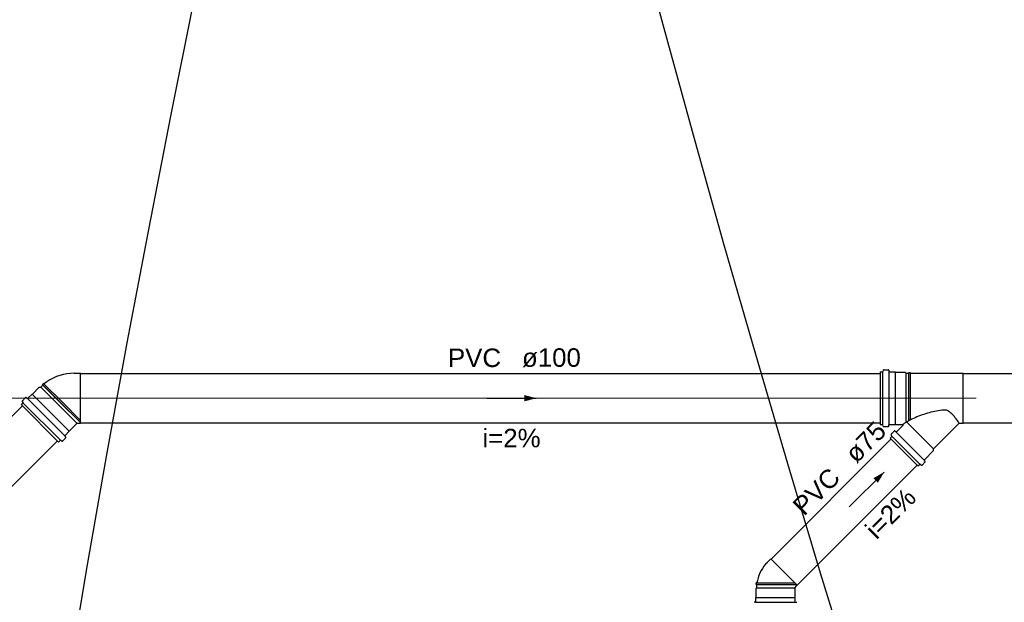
# Model space of a CAD drawing. Header units: millimetres. Extents: x -27714 to -5776, y 5810 to 9208.
# Tile 37 of 256: x -25612.59 to -25604.6, y 7035.29 to 7040.01. Entities that reach past the tile are written whole.
import ezdxf

# ---------------------------------------------------------------- set-up
doc = ezdxf.new("R2010")
doc.units = ezdxf.units.MM
for name, color, linetype in [('Simbolos', 5, 'Continuous'), ('Simbolos_int', 2, 'Continuous'), ('TEXTO', 7, 'Continuous'), ('TEXTO @ 100', 7, 'Continuous'), ('TEXTO @ 200', 7, 'Continuous'), ('TEXTO @ 25', 7, 'Continuous'), ('TQ-Sentido conduto', 9, 'Continuous')]:
    doc.layers.add(name, color=color, linetype=linetype)
doc.layers.add('TQ-Condutos', color=3, linetype='Continuous', lineweight=30)
doc.layers.add('TQ-Textos conduto', color=7, linetype='Continuous', lineweight=25)
doc.styles.add('Arial', font='arial.ttf')

# ---------------------------------------------------------------- blocks, each defined once
blk = doc.blocks.new('SIMBOLO NOMENCLATURA')
at = {"linetype": 'Continuous'}
blk.add_circle((-30, 0), 30, dxfattribs=at)
blk = doc.blocks.new('*U147')
at = {"layer": 'TEXTO @ 100', "linetype": 'Continuous', "xscale": 20, "yscale": 20, "zscale": 20}
blk.add_blockref('SIMBOLO NOMENCLATURA', (-25314.2283, 7009.9176), dxfattribs=at)
at = {"layer": 'TEXTO @ 200', "linetype": 'Continuous', "xscale": 40, "yscale": 40, "zscale": 40}
blk.add_blockref('SIMBOLO NOMENCLATURA', (-25314.2283, 7009.9176), dxfattribs=at)
at = {"layer": 'TEXTO @ 25', "linetype": 'Continuous', "xscale": 5, "yscale": 5, "zscale": 5}
blk.add_blockref('SIMBOLO NOMENCLATURA', (-25314.2283, 7009.9176), dxfattribs=at)
blk = doc.blocks.new('*U151')
at = {"layer": 'TEXTO @ 100', "linetype": 'Continuous', "xscale": 20, "yscale": 20, "zscale": 20}
blk.add_blockref('SIMBOLO NOMENCLATURA', (-25312.5642, 7079.2502), dxfattribs=at)
at = {"layer": 'TEXTO @ 200', "linetype": 'Continuous', "xscale": 40, "yscale": 40, "zscale": 40}
blk.add_blockref('SIMBOLO NOMENCLATURA', (-25312.5642, 7079.2502), dxfattribs=at)
at = {"layer": 'TEXTO @ 25', "linetype": 'Continuous', "xscale": 5, "yscale": 5, "zscale": 5}
blk.add_blockref('SIMBOLO NOMENCLATURA', (-25312.5642, 7079.2502), dxfattribs=at)
blk = doc.blocks.new('*U155')
at = {"layer": 'TEXTO @ 200', "linetype": 'Continuous', "xscale": 40, "yscale": 40, "zscale": 40}
blk.add_blockref('SIMBOLO NOMENCLATURA', (-23654.5269, 7584.9791), dxfattribs=at)
blk = doc.blocks.new('*U159')
at = {"layer": 'TEXTO @ 200', "linetype": 'Continuous', "xscale": 40, "yscale": 40, "zscale": 40}
blk.add_blockref('SIMBOLO NOMENCLATURA', (-23783.0676, 7189.4887), dxfattribs=at)

msp = doc.modelspace()

# ---------------------------------------------------------------- hatches: boundary and pattern name
at = {"layer": 'TQ-Sentido conduto', "linetype": 'Continuous'}
for points in [[(-25608.4002, 7036.9438), (-25608.4968, 7036.9697), (-25608.4968, 7036.9179)], [(-25605.5768, 7036.3452), (-25605.6634, 7036.2952), (-25605.6268, 7036.2586)]]:
    msp.add_hatch(color=256, dxfattribs=at).paths.add_polyline_path(points)

# ---------------------------------------------------------------- linework, layer by layer
at = {"color": 7, "linetype": 'Continuous', "lineweight": 0}
msp.add_line((-25604.8297, 7036.9438), (-25622.5885, 7036.9438), dxfattribs=at)
at = {"layer": 'Simbolos'}
for p, q in [((-25605.6102, 7037.1568), (-25605.5925, 7037.1568)), ((-25605.6102, 7037.1568), (-25605.6102, 7036.7308)), ((-25605.5855, 7037.1715), (-25605.5886, 7037.1598)), ((-25605.5816, 7037.1744), (-25605.5438, 7037.1744)), ((-25605.5398, 7037.1708), (-25605.5389, 7037.1605)), ((-25605.5349, 7037.1568), (-25605.4866, 7037.1568)), ((-25605.4866, 7037.1568), (-25605.4856, 7037.1558)), ((-25605.4856, 7037.1558), (-25605.4066, 7037.1558)), ((-25605.4066, 7037.1558), (-25605.3978, 7037.147)), ((-25612.1492, 7037.147), (-25612.0964, 7037.147)), ((-25605.3978, 7037.147), (-25605.3766, 7037.147)), ((-25605.3766, 7037.147), (-25605.3761, 7037.153)), ((-25605.3761, 7037.153), (-25605.3644, 7037.153)), ((-25605.3638, 7037.147), (-25605.3644, 7037.153)), ((-25605.3638, 7037.147), (-25604.9342, 7037.147)), ((-25604.9342, 7036.7406), (-25604.9342, 7037.147)), ((-25612.4883, 7036.9774), (-25612.4324, 7037.0332)), ((-25612.4324, 7037.0332), (-25612.42, 7037.0332)), ((-25612.42, 7037.0332), (-25612.4024, 7037.0508)), ((-25612.4063, 7037.0554), (-25612.398, 7037.0637)), ((-25612.4024, 7037.0508), (-25612.4063, 7037.0554)), ((-25612.4024, 7037.0508), (-25612.2587, 7036.9071)), ((-25612.3934, 7037.0598), (-25612.398, 7037.0637)), ((-25612.57, 7036.9178), (-25612.5639, 7036.9073)), ((-25612.5693, 7036.9226), (-25612.5426, 7036.9494)), ((-25612.5372, 7036.9496), (-25612.5292, 7036.943)), ((-25612.5239, 7036.9432), (-25612.4897, 7036.9774)), ((-25612.4897, 7036.9774), (-25612.4883, 7036.9774)), ((-25612.5771, 7036.8899), (-25612.5646, 7036.9025)), ((-25612.5771, 7036.8899), (-25612.2759, 7036.5887)), ((-25612.2226, 7036.642), (-25612.1885, 7036.6761)), ((-25612.1885, 7036.6775), (-25612.1326, 7036.7334)), ((-25612.1885, 7036.6761), (-25612.1885, 7036.6775)), ((-25612.1326, 7036.7334), (-25612.1326, 7036.7346)), ((-25612.1266, 7036.7406), (-25612.0964, 7036.7406)), ((-25605.6102, 7036.7308), (-25605.5925, 7036.7308)), ((-25605.5855, 7036.7162), (-25605.5886, 7036.7279)), ((-25605.5816, 7036.7132), (-25605.5438, 7036.7132)), ((-25605.5398, 7036.7169), (-25605.5389, 7036.7272)), ((-25605.5349, 7036.7308), (-25605.4866, 7036.7308)), ((-25605.5199, 7036.6527), (-25605.4952, 7036.6775)), ((-25605.4822, 7036.6713), (-25605.4898, 7036.6777)), ((-25605.4866, 7036.7308), (-25605.4856, 7036.7318)), ((-25605.4856, 7036.7318), (-25605.4262, 7036.7318)), ((-25605.4768, 7036.6716), (-25605.4234, 7036.725)), ((-25605.176, 7036.5325), (-25604.9679, 7036.7406)), ((-25604.9679, 7036.7406), (-25604.9342, 7036.7406)), ((-25612.2759, 7036.5887), (-25612.2633, 7036.6013)), ((-25612.248, 7036.5959), (-25612.2585, 7036.6019)), ((-25612.2432, 7036.5965), (-25612.2165, 7036.6232)), ((-25612.2162, 7036.6286), (-25612.2228, 7036.6366)), ((-25605.5278, 7036.6194), (-25605.5149, 7036.6323)), ((-25605.5278, 7036.6194), (-25605.3027, 7036.3943)), ((-25605.5143, 7036.6371), (-25605.5206, 7036.6479)), ((-25605.2505, 7036.4453), (-25605.176, 7036.5198)), ((-25605.176, 7036.5198), (-25605.176, 7036.5325)), ((-25605.2507, 7036.4399), (-25605.2443, 7036.4323)), ((-25605.3027, 7036.3943), (-25605.2898, 7036.4071)), ((-25605.285, 7036.4078), (-25605.2741, 7036.4015)), ((-25605.2693, 7036.4021), (-25605.2446, 7036.4269)), ((-25606.5327, 7035.6029), (-25606.4952, 7035.6405)), ((-25606.6164, 7035.4), (-25606.6092, 7035.4072)), ((-25606.6164, 7035.329), (-25606.6164, 7035.4)), ((-25606.6092, 7035.4464), (-25606.6152, 7035.4459)), ((-25606.6152, 7035.4341), (-25606.6152, 7035.4459)), ((-25606.6092, 7035.4336), (-25606.6152, 7035.4341)), ((-25606.6092, 7035.4072), (-25606.6092, 7035.4336)), ((-25606.3014, 7035.4071), (-25606.2816, 7035.4269)), ((-25606.3, 7035.4), (-25606.3014, 7035.4014)), ((-25606.3, 7035.329), (-25606.3, 7035.4)), ((-25606.6174, 7035.328), (-25606.6164, 7035.329)), ((-25606.6174, 7035.2941), (-25606.6174, 7035.328)), ((-25606.299, 7035.328), (-25606.3, 7035.329)), ((-25606.299, 7035.2941), (-25606.299, 7035.328)), ((-25606.6211, 7035.2901), (-25606.6318, 7035.2892)), ((-25606.2954, 7035.2901), (-25606.2847, 7035.2892))]:
    msp.add_line(p, q, dxfattribs=at)
for points in [[(-25605.5925, 7037.1568), (-25605.5919, 7037.1569), (-25605.5913, 7037.157), (-25605.5908, 7037.1572), (-25605.5903, 7037.1575), (-25605.5898, 7037.1578), (-25605.5894, 7037.1582), (-25605.5891, 7037.1587), (-25605.5888, 7037.1592), (-25605.5886, 7037.1598)], [(-25605.5816, 7037.1744), (-25605.5822, 7037.1744), (-25605.5827, 7037.1742), (-25605.5833, 7037.174), (-25605.5838, 7037.1738), (-25605.5843, 7037.1734), (-25605.5847, 7037.173), (-25605.585, 7037.1725), (-25605.5853, 7037.172), (-25605.5855, 7037.1714)], [(-25605.5398, 7037.1708), (-25605.5399, 7037.1714), (-25605.5401, 7037.172), (-25605.5405, 7037.1726), (-25605.5409, 7037.1731), (-25605.5413, 7037.1736), (-25605.5419, 7037.1739), (-25605.5425, 7037.1742), (-25605.5431, 7037.1744), (-25605.5438, 7037.1744)], [(-25605.5389, 7037.1605), (-25605.5388, 7037.1598), (-25605.5386, 7037.1592), (-25605.5383, 7037.1586), (-25605.5379, 7037.1581), (-25605.5374, 7037.1577), (-25605.5368, 7037.1573), (-25605.5362, 7037.157), (-25605.5356, 7037.1569), (-25605.5349, 7037.1568)], [(-25612.1492, 7037.146), (-25612.1785, 7037.1449), (-25612.2077, 7037.1416), (-25612.2365, 7037.1361), (-25612.2648, 7037.1285), (-25612.2924, 7037.1187), (-25612.3193, 7037.1069), (-25612.3451, 7037.0931), (-25612.3699, 7037.0773), (-25612.3934, 7037.0598)], [(-25612.5693, 7036.9226), (-25612.5697, 7036.9222), (-25612.57, 7036.9217), (-25612.5702, 7036.9212), (-25612.5704, 7036.9206), (-25612.5705, 7036.92), (-25612.5705, 7036.9195), (-25612.5704, 7036.9189), (-25612.5702, 7036.9183), (-25612.5699, 7036.9178)], [(-25612.5372, 7036.9496), (-25612.5377, 7036.95), (-25612.5383, 7036.9503), (-25612.5389, 7036.9504), (-25612.5396, 7036.9505), (-25612.5402, 7036.9505), (-25612.5409, 7036.9504), (-25612.5415, 7036.9501), (-25612.5421, 7036.9498), (-25612.5426, 7036.9494)], [(-25612.5293, 7036.943), (-25612.5287, 7036.9426), (-25612.5281, 7036.9423), (-25612.5275, 7036.9421), (-25612.5268, 7036.942), (-25612.5262, 7036.9421), (-25612.5255, 7036.9422), (-25612.5249, 7036.9424), (-25612.5244, 7036.9428), (-25612.5239, 7036.9432)], [(-25612.5646, 7036.9025), (-25612.5642, 7036.9029), (-25612.5639, 7036.9034), (-25612.5636, 7036.904), (-25612.5635, 7036.9045), (-25612.5634, 7036.9051), (-25612.5634, 7036.9057), (-25612.5635, 7036.9062), (-25612.5637, 7036.9068), (-25612.5639, 7036.9073)], [(-25612.1266, 7036.7406), (-25612.1276, 7036.7405), (-25612.1287, 7036.7402), (-25612.1296, 7036.7398), (-25612.1305, 7036.7392), (-25612.1312, 7036.7385), (-25612.1318, 7036.7376), (-25612.1322, 7036.7366), (-25612.1325, 7036.7356), (-25612.1326, 7036.7346)], [(-25605.5886, 7036.7278), (-25605.5888, 7036.7284), (-25605.5891, 7036.7289), (-25605.5894, 7036.7294), (-25605.5898, 7036.7298), (-25605.5903, 7036.7302), (-25605.5908, 7036.7304), (-25605.5913, 7036.7306), (-25605.5919, 7036.7308), (-25605.5925, 7036.7308)], [(-25605.5855, 7036.7162), (-25605.5853, 7036.7156), (-25605.585, 7036.7151), (-25605.5847, 7036.7146), (-25605.5843, 7036.7142), (-25605.5838, 7036.7139), (-25605.5833, 7036.7136), (-25605.5827, 7036.7134), (-25605.5822, 7036.7133), (-25605.5816, 7036.7132)], [(-25605.5438, 7036.7132), (-25605.5431, 7036.7133), (-25605.5425, 7036.7134), (-25605.5419, 7036.7137), (-25605.5413, 7036.7141), (-25605.5409, 7036.7145), (-25605.5405, 7036.715), (-25605.5401, 7036.7156), (-25605.5399, 7036.7162), (-25605.5398, 7036.7169)], [(-25605.5349, 7036.7308), (-25605.5356, 7036.7308), (-25605.5362, 7036.7306), (-25605.5368, 7036.7303), (-25605.5374, 7036.73), (-25605.5379, 7036.7295), (-25605.5383, 7036.729), (-25605.5386, 7036.7284), (-25605.5388, 7036.7278), (-25605.5389, 7036.7272)], [(-25605.4897, 7036.6777), (-25605.4903, 7036.6781), (-25605.4909, 7036.6784), (-25605.4915, 7036.6786), (-25605.4922, 7036.6787), (-25605.4928, 7036.6786), (-25605.4935, 7036.6785), (-25605.4941, 7036.6782), (-25605.4946, 7036.6779), (-25605.4951, 7036.6775)], [(-25605.4233, 7036.725), (-25605.423, 7036.7254), (-25605.4227, 7036.7258), (-25605.4225, 7036.7263), (-25605.4223, 7036.7268), (-25605.4222, 7036.7273), (-25605.4222, 7036.7278), (-25605.4222, 7036.7283), (-25605.4223, 7036.7288), (-25605.4225, 7036.7293), (-25605.4227, 7036.7298), (-25605.423, 7036.7302), (-25605.4233, 7036.7306), (-25605.4237, 7036.731), (-25605.4242, 7036.7313), (-25605.4246, 7036.7315), (-25605.4251, 7036.7317), (-25605.4256, 7036.7318), (-25605.4262, 7036.7318)], [(-25604.9679, 7036.7406), (-25604.9679, 7036.7407), (-25604.968, 7036.7407), (-25604.968, 7036.7408), (-25604.968, 7036.7408), (-25604.9681, 7036.7409), (-25604.9681, 7036.7409), (-25604.9681, 7036.741), (-25604.9682, 7036.741), (-25604.9682, 7036.7411)], [(-25612.2585, 7036.6019), (-25612.259, 7036.6022), (-25612.2596, 7036.6023), (-25612.2601, 7036.6024), (-25612.2607, 7036.6024), (-25612.2613, 7036.6024), (-25612.2619, 7036.6022), (-25612.2624, 7036.602), (-25612.2629, 7036.6016), (-25612.2633, 7036.6013)], [(-25612.248, 7036.5959), (-25612.2475, 7036.5956), (-25612.2469, 7036.5954), (-25612.2464, 7036.5954), (-25612.2458, 7036.5953), (-25612.2452, 7036.5954), (-25612.2446, 7036.5956), (-25612.2441, 7036.5958), (-25612.2436, 7036.5961), (-25612.2432, 7036.5965)], [(-25612.2226, 7036.642), (-25612.223, 7036.6415), (-25612.2234, 7036.6409), (-25612.2236, 7036.6403), (-25612.2238, 7036.6396), (-25612.2238, 7036.639), (-25612.2237, 7036.6383), (-25612.2235, 7036.6377), (-25612.2232, 7036.6371), (-25612.2229, 7036.6366)], [(-25612.2165, 7036.6232), (-25612.216, 7036.6237), (-25612.2157, 7036.6243), (-25612.2155, 7036.6249), (-25612.2153, 7036.6256), (-25612.2153, 7036.6262), (-25612.2154, 7036.6269), (-25612.2156, 7036.6275), (-25612.2158, 7036.6281), (-25612.2162, 7036.6286)], [(-25605.5199, 7036.6528), (-25605.5203, 7036.6523), (-25605.5206, 7036.6518), (-25605.5208, 7036.6513), (-25605.521, 7036.6507), (-25605.5211, 7036.6502), (-25605.5211, 7036.6496), (-25605.521, 7036.649), (-25605.5208, 7036.6485), (-25605.5205, 7036.6479)], [(-25605.5149, 7036.6323), (-25605.5145, 7036.6327), (-25605.5142, 7036.6332), (-25605.514, 7036.6337), (-25605.5138, 7036.6343), (-25605.5138, 7036.6349), (-25605.5138, 7036.6354), (-25605.5139, 7036.636), (-25605.514, 7036.6366), (-25605.5143, 7036.6371)], [(-25605.4822, 7036.6714), (-25605.4816, 7036.671), (-25605.481, 7036.6707), (-25605.4804, 7036.6705), (-25605.4798, 7036.6704), (-25605.4791, 7036.6704), (-25605.4784, 7036.6706), (-25605.4778, 7036.6708), (-25605.4773, 7036.6712), (-25605.4768, 7036.6716)], [(-25605.2505, 7036.4453), (-25605.2509, 7036.4448), (-25605.2512, 7036.4442), (-25605.2515, 7036.4436), (-25605.2516, 7036.443), (-25605.2516, 7036.4423), (-25605.2516, 7036.4416), (-25605.2514, 7036.441), (-25605.2511, 7036.4404), (-25605.2507, 7036.4399)], [(-25605.285, 7036.4078), (-25605.2855, 7036.408), (-25605.286, 7036.4082), (-25605.2866, 7036.4083), (-25605.2872, 7036.4083), (-25605.2878, 7036.4082), (-25605.2883, 7036.4081), (-25605.2889, 7036.4078), (-25605.2893, 7036.4075), (-25605.2898, 7036.4071)], [(-25605.2741, 7036.4015), (-25605.2736, 7036.4013), (-25605.273, 7036.4011), (-25605.2725, 7036.401), (-25605.2719, 7036.401), (-25605.2713, 7036.4011), (-25605.2707, 7036.4012), (-25605.2702, 7036.4015), (-25605.2697, 7036.4018), (-25605.2693, 7036.4021)], [(-25605.2446, 7036.4269), (-25605.2441, 7036.4274), (-25605.2438, 7036.428), (-25605.2436, 7036.4286), (-25605.2434, 7036.4292), (-25605.2434, 7036.4299), (-25605.2435, 7036.4305), (-25605.2437, 7036.4312), (-25605.244, 7036.4318), (-25605.2443, 7036.4323)], [(-25606.5234, 7035.6122), (-25606.5381, 7035.5971), (-25606.5517, 7035.5809), (-25606.5641, 7035.5637), (-25606.5751, 7035.5457), (-25606.5848, 7035.527), (-25606.5931, 7035.5076), (-25606.6, 7035.4876), (-25606.6054, 7035.4671), (-25606.6092, 7035.4464)], [(-25606.3014, 7035.407), (-25606.3017, 7035.4068), (-25606.3019, 7035.4065), (-25606.3021, 7035.4062), (-25606.3022, 7035.4059), (-25606.3024, 7035.4056), (-25606.3025, 7035.4052), (-25606.3025, 7035.4049), (-25606.3026, 7035.4046), (-25606.3026, 7035.4042), (-25606.3026, 7035.4039), (-25606.3025, 7035.4035), (-25606.3025, 7035.4032), (-25606.3024, 7035.4028), (-25606.3022, 7035.4025), (-25606.3021, 7035.4022), (-25606.3019, 7035.4019), (-25606.3017, 7035.4016), (-25606.3014, 7035.4014)], [(-25606.6211, 7035.2901), (-25606.6204, 7035.2902), (-25606.6198, 7035.2904), (-25606.6192, 7035.2908), (-25606.6187, 7035.2912), (-25606.6183, 7035.2916), (-25606.6179, 7035.2922), (-25606.6177, 7035.2928), (-25606.6175, 7035.2934), (-25606.6174, 7035.2941)], [(-25606.299, 7035.2941), (-25606.299, 7035.2934), (-25606.2988, 7035.2928), (-25606.2986, 7035.2922), (-25606.2982, 7035.2916), (-25606.2978, 7035.2912), (-25606.2972, 7035.2908), (-25606.2967, 7035.2904), (-25606.296, 7035.2902), (-25606.2954, 7035.2901)]]:
    msp.add_lwpolyline(points, dxfattribs=at)
at = {"layer": 'Simbolos_int'}
for p, q in [((-25605.5894, 7037.1568), (-25605.5894, 7036.7308)), ((-25605.5386, 7037.1568), (-25605.5386, 7036.7308)), ((-25605.4856, 7036.7318), (-25605.4856, 7037.1558)), ((-25612.0964, 7036.7406), (-25612.0964, 7037.147)), ((-25605.3978, 7036.7481), (-25605.3978, 7037.147)), ((-25605.3766, 7036.7605), (-25605.3766, 7037.147)), ((-25605.3638, 7036.7673), (-25605.3638, 7037.147)), ((-25612.42, 7037.0332), (-25612.1273, 7036.7406)), ((-25612.4063, 7037.0554), (-25612.2584, 7036.9074)), ((-25612.398, 7037.0637), (-25612.2501, 7036.9158)), ((-25612.5264, 7036.9406), (-25612.2252, 7036.6394)), ((-25612.4897, 7036.9774), (-25612.1885, 7036.6761)), ((-25612.0964, 7036.7621), (-25612.2501, 7036.9158)), ((-25612.5624, 7036.9047), (-25612.2611, 7036.6034)), ((-25612.1003, 7036.7486), (-25612.2587, 7036.9071)), ((-25612.1075, 7036.7566), (-25612.2584, 7036.9074)), ((-25605.3939, 7036.7504), (-25605.176, 7036.5325)), ((-25605.5128, 7036.6345), (-25605.2876, 7036.4093)), ((-25605.4787, 7036.6685), (-25605.2536, 7036.4433)), ((-25606.2816, 7035.4269), (-25606.4952, 7035.6405)), ((-25606.6092, 7035.4464), (-25606.3011, 7035.4464)), ((-25606.6092, 7035.4336), (-25606.2883, 7035.4336)), ((-25606.6092, 7035.4072), (-25606.3013, 7035.4072)), ((-25606.6174, 7035.328), (-25606.299, 7035.328)), ((-25606.6174, 7035.2904), (-25606.299, 7035.2904))]:
    msp.add_line(p, q, dxfattribs=at)
for points in [[(-25605.0934, 7036.8476), (-25605.1083, 7036.8458), (-25605.1231, 7036.8437), (-25605.1379, 7036.8413), (-25605.1527, 7036.8387), (-25605.1674, 7036.8358), (-25605.1821, 7036.8327), (-25605.1967, 7036.8293), (-25605.2112, 7036.8257), (-25605.2257, 7036.8217)], [(-25605.0747, 7036.8474), (-25605.0767, 7036.8475), (-25605.0788, 7036.8475), (-25605.0809, 7036.8476), (-25605.083, 7036.8476), (-25605.0851, 7036.8476), (-25605.0872, 7036.8476), (-25605.0892, 7036.8476), (-25605.0913, 7036.8476), (-25605.0934, 7036.8476)], [(-25605.0659, 7036.8445), (-25605.0668, 7036.845), (-25605.0677, 7036.8454), (-25605.0687, 7036.8458), (-25605.0696, 7036.8462), (-25605.0706, 7036.8465), (-25605.0716, 7036.8468), (-25605.0726, 7036.847), (-25605.0736, 7036.8472), (-25605.0747, 7036.8474)], [(-25605.0124, 7036.8012), (-25605.0176, 7036.8068), (-25605.023, 7036.8123), (-25605.0286, 7036.8175), (-25605.0344, 7036.8226), (-25605.0404, 7036.8274), (-25605.0465, 7036.832), (-25605.0528, 7036.8364), (-25605.0593, 7036.8405), (-25605.0658, 7036.8444)], [(-25605.3518, 7036.7733), (-25605.3601, 7036.7692), (-25605.3684, 7036.7649), (-25605.3765, 7036.7605), (-25605.3846, 7036.7559), (-25605.3926, 7036.7512), (-25605.4005, 7036.7464), (-25605.4083, 7036.7413), (-25605.416, 7036.7362), (-25605.4236, 7036.7309)], [(-25605.2257, 7036.8217), (-25605.2401, 7036.8174), (-25605.2544, 7036.8127), (-25605.2686, 7036.8078), (-25605.2827, 7036.8027), (-25605.2967, 7036.7973), (-25605.3107, 7036.7917), (-25605.3245, 7036.7858), (-25605.3382, 7036.7796), (-25605.3518, 7036.7733)], [(-25604.9682, 7036.7411), (-25604.9726, 7036.7481), (-25604.9772, 7036.7551), (-25604.9819, 7036.7619), (-25604.9867, 7036.7687), (-25604.9916, 7036.7754), (-25604.9966, 7036.782), (-25605.0018, 7036.7885), (-25605.007, 7036.7949), (-25605.0124, 7036.8012)]]:
    msp.add_lwpolyline(points, dxfattribs=at)
at = {"layer": 'TQ-Condutos'}
for p, q in [((-25612.0964, 7037.1438), (-25605.6102, 7037.1438)), ((-25604.9342, 7037.1438), (-25602.3132, 7037.1438)), ((-25613.8501, 7035.5985), (-25612.5679, 7036.8807)), ((-25612.0964, 7036.7438), (-25605.6102, 7036.7438)), ((-25604.9342, 7036.7438), (-25602.3132, 7036.7438)), ((-25613.5673, 7035.3157), (-25612.2851, 7036.5979)), ((-25606.4944, 7035.6397), (-25605.5213, 7036.6129)), ((-25606.2823, 7035.4276), (-25605.3092, 7036.4007))]:
    msp.add_line(p, q, dxfattribs=at)
at = {"layer": 'TQ-Sentido conduto'}
for points in [[(-25608.8001, 7036.9438), (-25608.4002, 7036.9438)], [(-25605.8596, 7036.0624), (-25605.5768, 7036.3452)]]:
    msp.add_lwpolyline(points, dxfattribs=at)

# ---------------------------------------------------------------- block references
at = {"layer": 'TEXTO'}
for name in ['*U155', '*U159', '*U151', '*U147']:
    msp.add_blockref(name, (0, 0), dxfattribs=at)

# ---------------------------------------------------------------- texts
at = {"layer": 'TQ-Textos conduto', "char_height": 0.15, "line_spacing_factor": 0.6, "style": 'Arial'}
for s, insert, width, attachment_point, rotation in [('PVC', (-25608.6851, 7037.1943), 0.862043, 9, 0.00021), ('ø100', (-25608.5151, 7037.1943), 0.955107, 7, 0.00021), ('ø75', (-25605.7999, 7036.4057), 0.722104, 7, 44.99989), ('i=2%', (-25608.6001, 7036.5443), 0.943445, 8, 0.00021), ('PVC', (-25605.9201, 7036.2855), 0.862043, 9, 44.99989), ('i=2%', (-25605.4711, 7035.9567), 0.943445, 8, 44.99989)]:
    msp.add_mtext(s, dxfattribs=dict(at, insert=insert, width=width, attachment_point=attachment_point, rotation=rotation))

doc.saveas('drawing.dxf')
